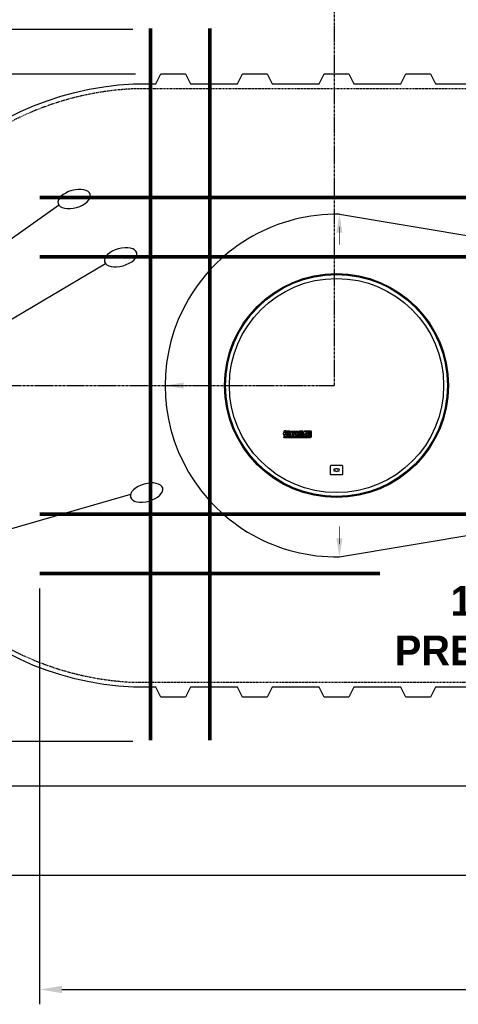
# Model space of a CAD drawing. Extents: x 2963 to 4079, y -422 to 622.
# Tile 2 of 119: x 3305 to 3394, y -58 to 141. Entities that reach past the tile are written whole.
import ezdxf

# ---------------------------------------------------------------- set-up
doc = ezdxf.new("R2010")
doc.units = 0
doc.header["$MEASUREMENT"] = 0
for name, pattern in [('CENTER1', [0.6625, 0.5, -0.075, 0.0125, -0.075]), ('HIDDEN3', [0.1875, 0.125, -0.0625]), ('TANK-SLAB$0$DASHED', [0.75, 0.5, -0.25])]:
    doc.linetypes.add(name, pattern=pattern)
doc.layers.get('0').update_dxf_attribs({"linetype": 'CONTINUOUS'})
for name, color, linetype in [('CENTERLINE', 3, 'CENTER1'), ('DIM', 3, 'CONTINUOUS'), ('REBAR', 4, 'TANK-SLAB$0$DASHED'), ('TANK-DESCRIPTION', 3, 'CONTINUOUS'), ('TANK-MANHOLE-COVER-40', 2, 'CONTINUOUS'), ('TANK-SLAB', 6, 'CONTINUOUS'), ('TANK-SLOPE', 3, 'CONTINUOUS'), ('TANK-UST', 5, 'CONTINUOUS'), ('TEXT', 3, 'CONTINUOUS')]:
    doc.layers.add(name, color=color, linetype=linetype)
doc.layers.add('FREEZE-LINES', color=8, linetype='CONTINUOUS', plot=False)
doc.styles.add('BOLD', font='bold', dxfattribs={"height": 7.2})
doc.styles.add('SIMPLEX', font='simplex')
doc.dimstyles.new('DIM48', dxfattribs={"dimscale": 48, "dimtxt": 0.09375, "dimasz": 0.09375, "dimexe": 0.0625, "dimexo": 0.0625, "dimgap": 0.0625, "dimtad": 1, "dimdec": 4, "dimzin": 3, "dimdsep": 46, "dimlunit": 4, "dimtxsty": 'SIMPLEX', "dimcen": 0, "dimclrd": 3, "dimclre": 3, "dimclrt": 3, "dimadec": 0, "dimazin": 0, "dimtfac": 1, "dimtdec": 4, "dimtofl": 0, "dimtmove": 2, "dimatfit": 3, "dimfxl": 1, "dimfrac": 2, "dimtolj": 1, "dimtzin": 3, "dimarcsym": 0})

# ---------------------------------------------------------------- blocks, each defined once
blk = doc.blocks.new('*D63')
at = {"layer": 'DIM', "color": 3, "lineweight": -2, "transparency": 16777216}
for p, q in [((3209.92, 165.68), (3179.92, 165.68)), ((3182.92, 134.18), (3182.92, 161.18)), ((3328.91, 129.68), (3179.92, 129.68))]:
    blk.add_line(p, q, dxfattribs=at)
at = {"layer": 'DIM', "color": 3, "transparency": 16777216}
for points in [[(3182.17, 161.18), (3183.67, 161.18), (3182.92, 165.68)], [(3182.17, 134.18), (3183.67, 134.18), (3182.92, 129.68)]]:
    blk.add_solid(points, dxfattribs=at)
at = {"layer": 'DIM', "color": 3, "transparency": 16777216, "insert": (3177.24, 147.68), "char_height": 4.5, "attachment_point": 5, "rotation": 90, "style": 'SIMPLEX'}
blk.add_mtext('\\A1;3\'-0"', dxfattribs=at)
blk = doc.blocks.new('*D75')
at = {"layer": 'DIM', "color": 3, "lineweight": -2, "transparency": 16777216}
for p, q in [((3328.33, 138.69), (3173.52, 138.69)), ((3176.52, 134.19), (3176.52, 71.19))]:
    blk.add_line(p, q, dxfattribs=at)
at = {"layer": 'DIM', "color": 3, "transparency": 16777216}
for points in [[(3175.77, 134.19), (3177.27, 134.19), (3176.52, 138.69)], [(3175.77, 71.19), (3177.27, 71.19), (3176.52, 66.69)]]:
    blk.add_solid(points, dxfattribs=at)
at = {"layer": 'DIM', "color": 3, "transparency": 16777216, "insert": (3170.84, 102.69), "char_height": 4.5, "attachment_point": 5, "rotation": 90, "style": 'SIMPLEX'}
blk.add_mtext('\\A1;6\'-0"', dxfattribs=at)
blk = doc.blocks.new('*D76')
at = {"layer": 'DIM', "color": 3, "lineweight": -2, "transparency": 16777216}
for p, q in [((3176.52, 62.19), (3176.52, -0.81)), ((3328.33, -5.31), (3173.52, -5.31))]:
    blk.add_line(p, q, dxfattribs=at)
at = {"layer": 'DIM', "color": 3, "transparency": 16777216}
for points in [[(3175.77, 62.19), (3177.27, 62.19), (3176.52, 66.69)], [(3175.77, -0.81), (3177.27, -0.81), (3176.52, -5.31)]]:
    blk.add_solid(points, dxfattribs=at)
at = {"layer": 'DIM', "color": 3, "transparency": 16777216, "insert": (3170.84, 30.69), "char_height": 4.5, "attachment_point": 5, "rotation": 90, "style": 'SIMPLEX'}
blk.add_mtext('\\A1;6\'-0"', dxfattribs=at)
blk = doc.blocks.new('*D99')
at = {"color": 3, "lineweight": -2, "transparency": 16777216}
for p, q in [((3309.52, 25.68), (3309.52, -58.42)), ((3776.85, 25.69), (3776.85, -58.42)), ((3314.02, -55.42), (3772.35, -55.42))]:
    blk.add_line(p, q, dxfattribs=at)
at = {"color": 3, "transparency": 16777216}
for points in [[(3314.02, -54.67), (3314.02, -56.17), (3309.52, -55.42)], [(3772.35, -54.67), (3772.35, -56.17), (3776.85, -55.42)]]:
    blk.add_solid(points, dxfattribs=at)
at = {"color": 3, "transparency": 16777216, "insert": (3543.18, -49.74), "char_height": 4.5, "attachment_point": 5, "style": 'SIMPLEX'}
blk.add_mtext('\\A1;39\'-0"', dxfattribs=at)

msp = doc.modelspace()

# ---------------------------------------------------------------- linework, layer by layer
at = {"layer": 'CENTERLINE'}
for p, q in [((3369.13533, 66.6856), (3369.13533, 180.33043)), ((3166.91648, 66.6856), (3369.13533, 66.6856))]:
    msp.add_line(p, q, dxfattribs=at)
at = {"layer": 'FREEZE-LINES', "linetype": 'Continuous'}
msp.add_line((4079.29486, -14.31593), (2963.29486, -14.31593), dxfattribs=at)
at = {"layer": 'REBAR', "const_width": 0.75}
for points in [[(3331.91156, 138.94103), (3331.90741, -5.06852)], [(3331.91156, 138.94103), (3331.90741, -5.06852)], [(3343.91156, 138.94069), (3343.90741, -5.06886)], [(3343.91156, 138.94069), (3343.90741, -5.06886)], [(3429.52218, 104.68483), (3309.52252, 104.68483)], [(3429.52252, 92.68483), (3309.52252, 92.68483)], [(3429.52252, 40.68483), (3309.52252, 40.68483)], [(3429.52252, 28.68483), (3309.52252, 28.68483)]]:
    msp.add_lwpolyline(points, dxfattribs=at)
at = {"layer": 'TANK-MANHOLE-COVER-40', "color": 2}
for points in [[(3358.85267, 57.32171), (3358.85267, 57.06829), (3358.77114, 57.06829), (3358.77114, 56.84828), (3358.85267, 56.84828), (3358.85267, 56.40825), (3359.16266, 56.40825), (3359.16266, 56.84828), (3359.34089, 56.84828), (3359.34089, 57.06829), (3359.16266, 57.06829), (3359.16266, 57.24414, -0.414213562), (3359.22225, 57.30373), (3359.34089, 57.30373), (3359.34089, 57.49537)], [(3360.94928, 57.00776), (3360.94349, 57.00776), (3360.94349, 57.26876), (3360.67228, 57.26876), (3360.67228, 56.40825), (3360.98227, 56.40825), (3360.98227, 56.77012, -0.414213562), (3361.14912, 56.93697), (3361.19282, 56.93697), (3361.19282, 57.26876, 0.015514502), (3361.17924, 57.2756, 0.024733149), (3361.17041, 57.27919, 0.005945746), (3361.15474, 57.28446, 0.012869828), (3361.14742, 57.28662, 0.049413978), (3361.13094, 57.28932, 0.053929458), (3361.11564, 57.28864, 0.036627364), (3361.10115, 57.28532, 0.042564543), (3361.08928, 57.28054, 0.006290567), (3361.07892, 57.27513, 0.008872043), (3361.0717, 57.27108, 0.009321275), (3361.06016, 57.26404, 0.009741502), (3361.04939, 57.25689, 0.028906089), (3361.03919, 57.24893, 0.027693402), (3361.02955, 57.23946, 0.026629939), (3361.02048, 57.22838, 0.041647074), (3361.01569, 57.22056, 0.000264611), (3361.01074, 57.21071, 0.00016335), (3361.00274, 57.19475, 0.000116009), (3360.99352, 57.17634, 0.000665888), (3360.99192, 57.17313, 0.034842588), (3360.98933, 57.16685, 0.014153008), (3360.98449, 57.15084, 0.001675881), (3360.98076, 57.13697, -0.003030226), (3360.97704, 57.12309, -0.000398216), (3360.97333, 57.10961, 0.000723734), (3360.96961, 57.09612, 0.001660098), (3360.96522, 57.0799, 0.006697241), (3360.9642, 57.07586, 0.003793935), (3360.96334, 57.07211, 0.000692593), (3360.95879, 57.05154, 0.000271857), (3360.95825, 57.04904, 0.000019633), (3360.95068, 57.01439, 0.002677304), (3360.94961, 57.00934, 0.000101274), (3360.94928, 57.00776)]]:
    msp.add_lwpolyline(points, format="xyb", dxfattribs=at)
for points in [[(3363.34598, 57.49537), (3363.34598, 57.41194), (3364.27849, 57.41194, -0.414213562), (3364.35701, 57.33342), (3364.35701, 56.37098, -0.414213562), (3364.27849, 56.29246), (3358.81075, 56.29246), (3358.87368, 56.20903), (3364.27358, 56.20903, 0.414213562), (3364.44043, 56.37588), (3364.44043, 57.32851, 0.414213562), (3364.27358, 57.49537)], [(3359.45571, 57.30373), (3359.64652, 57.30373, 0.414213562), (3359.70611, 57.36332), (3359.70611, 57.43577, 0.414213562), (3359.64652, 57.49537), (3359.45571, 57.49537, 0.414213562), (3359.39612, 57.43577), (3359.39612, 57.36332, 0.414213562)], [(3361.99237, 56.62836), (3361.94084, 56.61389), (3361.91336, 56.60565), (3361.88496, 56.59833), (3361.84649, 56.591), (3361.80344, 56.58643), (3361.75122, 56.5846), (3361.71275, 56.58368), (3361.6697, 56.58734), (3361.63489, 56.59375), (3361.60008, 56.60565), (3361.57351, 56.62578), (3361.55605, 56.6433), (3361.54153, 56.66837), (3361.53678, 56.68666), (3361.53678, 56.76003), (3362.00335, 56.76003), (3362.01084, 56.78264), (3362.01435, 56.80368), (3362.01942, 56.83719), (3362.02253, 56.86251), (3362.0237, 56.88666), (3362.02461, 56.91585, 1), (3361.22643, 56.91585), (3361.22695, 56.8759), (3361.22788, 56.82691), (3361.22695, 56.78532), (3361.23435, 56.73264), (3361.24175, 56.68736), (3361.251, 56.64577), (3361.26858, 56.59771), (3361.2843, 56.56906), (3361.30558, 56.53948), (3361.32593, 56.51176), (3361.35368, 56.48403), (3361.38235, 56.46277), (3361.41658, 56.44059), (3361.4508, 56.42396), (3361.4952, 56.40732), (3361.5433, 56.39715), (3361.60157, 56.39068), (3361.66262, 56.38976), (3361.71442, 56.38976), (3361.77085, 56.39346), (3361.81432, 56.399), (3361.84947, 56.40362), (3361.88092, 56.41194), (3361.9133, 56.41933), (3361.94937, 56.43042), (3361.95679, 56.43388)], [(3361.77759, 56.91585), (3361.77759, 56.95052, 1), (3361.51082, 56.95052), (3361.51082, 56.91585)], [(3362.51617, 57.30373), (3362.70697, 57.30373, 0.414213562), (3362.76656, 57.36332), (3362.76656, 57.43577, 0.414213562), (3362.70697, 57.49537), (3362.51617, 57.49537, 0.414213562), (3362.45658, 57.43577), (3362.45658, 57.36332, 0.414213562)], [(3363.4468, 56.43153), (3363.4468, 56.59508), (3363.30999, 56.59508, -0.414213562), (3363.22656, 56.67851), (3363.22656, 56.99565), (3363.4468, 56.99565), (3363.4468, 57.27636), (3363.22656, 57.27636), (3363.22656, 57.45028), (3363.06714, 57.45028, -0.161867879), (3362.80518, 57.14739), (3362.80518, 56.99439), (3362.91657, 56.99439), (3362.91657, 56.55967), (3362.92279, 56.52723), (3362.93033, 56.50174), (3362.94192, 56.48146), (3362.957, 56.4635), (3362.97439, 56.4467), (3362.99469, 56.4299), (3363.01324, 56.41774), (3363.05615, 56.40036), (3363.09267, 56.39341), (3363.12456, 56.38993), (3363.15181, 56.38993), (3363.18834, 56.38993), (3363.22603, 56.38993), (3363.25734, 56.39225), (3363.28981, 56.3963), (3363.3159, 56.40152), (3363.34431, 56.40847), (3363.37388, 56.41484), (3363.41099, 56.42353)], [(3363.80283, 56.68666), (3363.80283, 56.76003), (3364.26941, 56.76003), (3364.27689, 56.78264), (3364.2804, 56.80368), (3364.28547, 56.83719), (3364.28859, 56.86251), (3364.28976, 56.88666), (3364.29067, 56.91585, 1), (3363.49248, 56.91585), (3363.493, 56.8759), (3363.49393, 56.82691), (3363.493, 56.78532), (3363.5004, 56.73264), (3363.5078, 56.68736), (3363.51705, 56.64577), (3363.53463, 56.59771), (3363.55035, 56.56906), (3363.57163, 56.53948), (3363.59198, 56.51176), (3363.61973, 56.48403), (3363.6484, 56.46277), (3363.68263, 56.44059), (3363.71685, 56.42396), (3363.76125, 56.40732), (3363.80935, 56.39715), (3363.86763, 56.39068), (3363.92868, 56.38976), (3363.98048, 56.38976), (3364.0369, 56.39346), (3364.08038, 56.399), (3364.11553, 56.40362), (3364.14698, 56.41194), (3364.17935, 56.41933), (3364.21543, 56.43042), (3364.22285, 56.43388), (3364.25843, 56.62836), (3364.20689, 56.61389), (3364.17941, 56.60565), (3364.15102, 56.59833), (3364.11254, 56.591), (3364.06949, 56.58643), (3364.01728, 56.5846), (3363.9788, 56.58368), (3363.93575, 56.58734), (3363.90094, 56.59375), (3363.86613, 56.60565), (3363.83957, 56.62578), (3363.82211, 56.6433), (3363.80758, 56.66837)], [(3364.04364, 56.91585), (3364.04364, 56.95052, 1), (3363.77688, 56.95052), (3363.77688, 56.91585)]]:
    msp.add_lwpolyline(points, format="xyb", close=True, dxfattribs=at)
for points in [[(3359.34089, 57.49537), (3359.32323, 57.49767), (3359.30779, 57.49965), (3359.29426, 57.50133), (3359.28236, 57.50275), (3359.27178, 57.50393), (3359.26223, 57.5049), (3359.2534, 57.5057), (3359.24501, 57.50635), (3359.23679, 57.50688), (3359.22868, 57.50731), (3359.22068, 57.50764), (3359.21274, 57.50789), (3359.20487, 57.50808), (3359.19704, 57.50822), (3359.18923, 57.50832), (3359.18142, 57.50838), (3359.1736, 57.50843), (3359.16574, 57.50846), (3359.15783, 57.50845), (3359.14985, 57.5084), (3359.14176, 57.5083), (3359.13357, 57.50814), (3359.12523, 57.50791), (3359.11674, 57.5076), (3359.10809, 57.50721), (3359.09936, 57.50672), (3359.09061, 57.50616), (3359.08196, 57.50551), (3359.07347, 57.50478), (3359.06523, 57.50397), (3359.05734, 57.50308), (3359.04987, 57.50212), (3359.04289, 57.50109), (3359.03638, 57.49999), (3359.03027, 57.49882), (3359.02452, 57.49759), (3359.01907, 57.4963), (3359.01386, 57.49495), (3359.00885, 57.49355), (3359.00398, 57.49211), (3358.99921, 57.49062), (3358.99452, 57.48907), (3358.98991, 57.48744), (3358.98537, 57.48573), (3358.98089, 57.48392), (3358.97648, 57.48199), (3358.97212, 57.47992), (3358.96781, 57.47771), (3358.96354, 57.47535), (3358.95935, 57.47286), (3358.95525, 57.47027), (3358.95126, 57.46762), (3358.94742, 57.46494), (3358.94373, 57.46227), (3358.94024, 57.45963), (3358.93695, 57.45706), (3358.93389, 57.45458), (3358.931, 57.45217), (3358.92824, 57.44979), (3358.92554, 57.4474), (3358.92285, 57.44496), (3358.92011, 57.44245), (3358.91726, 57.43982), (3358.91425, 57.43703), (3358.91103, 57.43406), (3358.90765, 57.43091), (3358.90415, 57.4276), (3358.90058, 57.42414), (3358.897, 57.42054), (3358.89346, 57.41681), (3358.89, 57.41296), (3358.88668, 57.40902), (3358.88354, 57.40498), (3358.88059, 57.40082), (3358.87779, 57.3965), (3358.87515, 57.39199), (3358.87265, 57.38726), (3358.87027, 57.38227), (3358.86801, 57.37699), (3358.86585, 57.37139), (3358.86378, 57.36544), (3358.86181, 57.35923), (3358.85995, 57.35285), (3358.85821, 57.3464), (3358.8566, 57.33996), (3358.85514, 57.33364), (3358.85382, 57.32752), (3358.85267, 57.32171)], [(3360.08578, 57.04361), (3360.08578, 57.49537), (3359.77579, 57.49537), (3359.77579, 56.40825), (3360.08578, 56.40825), (3360.08578, 56.64626)], [(3360.08578, 57.04361), (3360.08659, 57.04797), (3360.08833, 57.05676), (3360.09017, 57.06552), (3360.09209, 57.07419), (3360.09408, 57.08272), (3360.09613, 57.09107), (3360.09824, 57.09921), (3360.10042, 57.10717), (3360.10267, 57.11495), (3360.10501, 57.12254), (3360.10745, 57.12996), (3360.10999, 57.13722), (3360.11264, 57.1443), (3360.11541, 57.15123), (3360.11831, 57.15801), (3360.12133, 57.16464), (3360.12449, 57.17115), (3360.12779, 57.17752), (3360.13123, 57.18378), (3360.13482, 57.18993), (3360.13857, 57.19597), (3360.14247, 57.20192), (3360.14653, 57.20776), (3360.15075, 57.21347), (3360.15511, 57.21905), (3360.15962, 57.22446), (3360.16427, 57.22969), (3360.16906, 57.23474), (3360.17399, 57.23957), (3360.17905, 57.24419), (3360.18427, 57.24859), (3360.18964, 57.2528), (3360.19521, 57.25682), (3360.20097, 57.26068), (3360.20694, 57.2644), (3360.21315, 57.26797), (3360.21961, 57.27142), (3360.22633, 57.27476), (3360.23328, 57.27798), (3360.24043, 57.28105), (3360.24777, 57.28396), (3360.25525, 57.28669), (3360.26285, 57.28921), (3360.27053, 57.29151), (3360.27827, 57.29358), (3360.28604, 57.29539), (3360.29384, 57.29695), (3360.30165, 57.29825), (3360.30949, 57.29931), (3360.31733, 57.30013), (3360.32519, 57.30071), (3360.33305, 57.30105), (3360.34092, 57.30116), (3360.34879, 57.30105), (3360.35665, 57.30071), (3360.36451, 57.30013), (3360.37235, 57.29931), (3360.38019, 57.29825), (3360.388, 57.29695), (3360.3958, 57.29539), (3360.40357, 57.29358), (3360.41131, 57.29151), (3360.41899, 57.28921), (3360.42659, 57.28669), (3360.43407, 57.28396), (3360.4414, 57.28105), (3360.44856, 57.27798), (3360.45551, 57.27476), (3360.46223, 57.27142), (3360.46869, 57.26797), (3360.4749, 57.2644), (3360.48087, 57.26068), (3360.48663, 57.25682), (3360.49219, 57.2528), (3360.49757, 57.24859), (3360.50279, 57.24419), (3360.50785, 57.23957), (3360.51278, 57.23474), (3360.51757, 57.22969), (3360.52222, 57.22446), (3360.52673, 57.21905), (3360.53109, 57.21347), (3360.5353, 57.20776), (3360.53936, 57.20192), (3360.54327, 57.19597), (3360.54702, 57.18993), (3360.55061, 57.18378), (3360.55405, 57.17752), (3360.55735, 57.17115), (3360.56051, 57.16464), (3360.56353, 57.15801), (3360.56643, 57.15123), (3360.5692, 57.1443), (3360.57185, 57.13722), (3360.57439, 57.12996), (3360.57682, 57.12254), (3360.57917, 57.11495), (3360.58142, 57.10717), (3360.5836, 57.09921), (3360.58571, 57.09107), (3360.58776, 57.08272), (3360.58975, 57.07419), (3360.59167, 57.06552), (3360.59351, 57.05676), (3360.59525, 57.04797), (3360.59688, 57.03921), (3360.59838, 57.03053), (3360.59973, 57.02199), (3360.60093, 57.01364), (3360.60197, 57.00554), (3360.60285, 56.99765), (3360.60361, 56.98995), (3360.60427, 56.98241), (3360.60485, 56.975), (3360.60537, 56.96768), (3360.60587, 56.96043), (3360.60636, 56.9532), (3360.60686, 56.94599), (3360.60737, 56.93878), (3360.60788, 56.93161), (3360.60839, 56.92448), (3360.60888, 56.91741), (3360.60935, 56.9104), (3360.60979, 56.90348), (3360.6102, 56.89666), (3360.61056, 56.88995), (3360.61088, 56.88334), (3360.61115, 56.87681), (3360.61137, 56.87035), (3360.61155, 56.86395), (3360.61167, 56.85758), (3360.61175, 56.85125), (3360.61178, 56.84493), (3360.61175, 56.83862), (3360.61167, 56.83228), (3360.61155, 56.82592), (3360.61137, 56.81952), (3360.61115, 56.81306), (3360.61088, 56.80653), (3360.61056, 56.79992), (3360.6102, 56.79321), (3360.60979, 56.78639), (3360.60935, 56.77947), (3360.60888, 56.77246), (3360.60839, 56.76539), (3360.60788, 56.75826), (3360.60737, 56.75109), (3360.60686, 56.74388), (3360.60636, 56.73667), (3360.60587, 56.72944), (3360.60537, 56.72219), (3360.60485, 56.71487), (3360.60427, 56.70746), (3360.60361, 56.69992), (3360.60285, 56.69222), (3360.60197, 56.68433), (3360.60093, 56.67623), (3360.59973, 56.66788), (3360.59838, 56.65934), (3360.59688, 56.65066), (3360.59525, 56.6419), (3360.59351, 56.63311), (3360.59167, 56.62435), (3360.58975, 56.61568), (3360.58776, 56.60715), (3360.58571, 56.5988), (3360.5836, 56.59066), (3360.58142, 56.5827), (3360.57917, 56.57492), (3360.57682, 56.56733), (3360.57439, 56.55991), (3360.57185, 56.55265), (3360.5692, 56.54557), (3360.56643, 56.53864), (3360.56353, 56.53186), (3360.56051, 56.52523), (3360.55735, 56.51872), (3360.55405, 56.51235), (3360.55061, 56.50609), (3360.54702, 56.49994), (3360.54327, 56.4939), (3360.53936, 56.48795), (3360.5353, 56.48211), (3360.53109, 56.4764), (3360.52673, 56.47082), (3360.52222, 56.46541), (3360.51757, 56.46018), (3360.51278, 56.45513), (3360.50785, 56.4503), (3360.50279, 56.44568), (3360.49757, 56.44128), (3360.49219, 56.43707), (3360.48663, 56.43305), (3360.48087, 56.42919), (3360.4749, 56.42547), (3360.46869, 56.4219), (3360.46223, 56.41845), (3360.45551, 56.41511), (3360.44856, 56.41189), (3360.4414, 56.40882), (3360.43407, 56.40591), (3360.42659, 56.40318), (3360.41899, 56.40066), (3360.41131, 56.39836), (3360.40357, 56.39629), (3360.3958, 56.39448), (3360.388, 56.39292), (3360.38019, 56.39162), (3360.37235, 56.39056), (3360.36451, 56.38974), (3360.35665, 56.38916), (3360.34879, 56.38882), (3360.34092, 56.38871), (3360.33305, 56.38882), (3360.32519, 56.38916), (3360.31733, 56.38974), (3360.30949, 56.39056), (3360.30165, 56.39162), (3360.29384, 56.39292), (3360.28604, 56.39448), (3360.27827, 56.39629), (3360.27053, 56.39836), (3360.26285, 56.40066), (3360.25525, 56.40318), (3360.24777, 56.40591), (3360.24043, 56.40882), (3360.23328, 56.41189), (3360.22633, 56.41511), (3360.21961, 56.41845), (3360.21315, 56.4219), (3360.20694, 56.42547), (3360.20097, 56.42919), (3360.19521, 56.43305), (3360.18964, 56.43707), (3360.18427, 56.44128), (3360.17905, 56.44568), (3360.17399, 56.4503), (3360.16906, 56.45513), (3360.16427, 56.46018), (3360.15962, 56.46541), (3360.15511, 56.47082), (3360.15075, 56.4764), (3360.14653, 56.48211), (3360.14247, 56.48795), (3360.13857, 56.4939), (3360.13482, 56.49994), (3360.13123, 56.50609), (3360.12779, 56.51235), (3360.12449, 56.51872), (3360.12133, 56.52523), (3360.11831, 56.53186), (3360.11541, 56.53864), (3360.11264, 56.54557), (3360.10999, 56.55265), (3360.10745, 56.55991), (3360.10501, 56.56733), (3360.10267, 56.57492), (3360.10042, 56.5827), (3360.09824, 56.59066), (3360.09613, 56.5988), (3360.09408, 56.60715), (3360.09209, 56.61568), (3360.09017, 56.62435), (3360.08833, 56.63311), (3360.08659, 56.6419), (3360.08578, 56.64626)]]:
    msp.add_lwpolyline(points, dxfattribs=at)
for points in [[(3359.39612, 56.40825), (3359.70611, 56.40825), (3359.70611, 57.24752), (3359.39612, 57.24752)], [(3360.30171, 56.80724), (3360.30156, 56.80463), (3360.30139, 56.80199), (3360.30121, 56.79931), (3360.30102, 56.79661), (3360.30083, 56.79389), (3360.30063, 56.79115), (3360.30044, 56.78839), (3360.30024, 56.78564), (3360.30006, 56.78288), (3360.29987, 56.78011), (3360.29967, 56.77731), (3360.29945, 56.77448), (3360.29919, 56.7716), (3360.2989, 56.76866), (3360.29857, 56.76564), (3360.29817, 56.76255), (3360.29771, 56.75936), (3360.2972, 56.75609), (3360.29662, 56.75278), (3360.296, 56.74943), (3360.29534, 56.74607), (3360.29463, 56.74273), (3360.2939, 56.73941), (3360.29314, 56.73615), (3360.29236, 56.73297), (3360.29155, 56.72985), (3360.29072, 56.72681), (3360.28986, 56.72384), (3360.28896, 56.72094), (3360.28803, 56.71811), (3360.28706, 56.71534), (3360.28605, 56.71263), (3360.28499, 56.70998), (3360.28388, 56.70739), (3360.28273, 56.70486), (3360.28152, 56.70237), (3360.28026, 56.69994), (3360.27895, 56.69755), (3360.27757, 56.6952), (3360.27614, 56.69289), (3360.27465, 56.69061), (3360.2731, 56.68838), (3360.27149, 56.6862), (3360.26982, 56.68407), (3360.2681, 56.682), (3360.26632, 56.68), (3360.26449, 56.67808), (3360.26261, 56.67623), (3360.26068, 56.67447), (3360.25868, 56.67279), (3360.25663, 56.67118), (3360.2545, 56.66964), (3360.2523, 56.66816), (3360.25002, 56.66675), (3360.24765, 56.66538), (3360.24518, 56.66406), (3360.24262, 56.66279), (3360.23996, 56.66156), (3360.23722, 56.66038), (3360.23442, 56.65927), (3360.23157, 56.65823), (3360.22866, 56.65727), (3360.22573, 56.65639), (3360.22277, 56.6556), (3360.2198, 56.65491), (3360.21682, 56.65431), (3360.21384, 56.65381), (3360.21084, 56.65341), (3360.20785, 56.6531), (3360.20484, 56.65287), (3360.20184, 56.65274), (3360.19884, 56.6527), (3360.19583, 56.65274), (3360.19283, 56.65287), (3360.18982, 56.6531), (3360.18683, 56.65341), (3360.18383, 56.65381), (3360.18085, 56.65431), (3360.17787, 56.65491), (3360.1749, 56.6556), (3360.17194, 56.65639), (3360.16901, 56.65727), (3360.16611, 56.65823), (3360.16325, 56.65927), (3360.16045, 56.66038), (3360.15771, 56.66156), (3360.15505, 56.66279), (3360.15249, 56.66406), (3360.15002, 56.66538), (3360.14765, 56.66675), (3360.14537, 56.66816), (3360.14317, 56.66964), (3360.14104, 56.67118), (3360.13899, 56.67279), (3360.13699, 56.67447), (3360.13506, 56.67623), (3360.13318, 56.67808), (3360.13135, 56.68), (3360.12957, 56.682), (3360.12785, 56.68407), (3360.12618, 56.6862), (3360.12457, 56.68838), (3360.12302, 56.69061), (3360.12153, 56.69289), (3360.1201, 56.6952), (3360.11872, 56.69755), (3360.11741, 56.69994), (3360.11615, 56.70237), (3360.11494, 56.70486), (3360.11379, 56.70739), (3360.11268, 56.70998), (3360.11162, 56.71263), (3360.11061, 56.71534), (3360.10964, 56.71811), (3360.10871, 56.72094), (3360.10781, 56.72384), (3360.10695, 56.72681), (3360.10612, 56.72985), (3360.10531, 56.73297), (3360.10453, 56.73615), (3360.10377, 56.73941), (3360.10304, 56.74273), (3360.10234, 56.74607), (3360.10167, 56.74943), (3360.10105, 56.75278), (3360.10048, 56.75609), (3360.09996, 56.75936), (3360.0995, 56.76255), (3360.0991, 56.76564), (3360.09877, 56.76866), (3360.09848, 56.7716), (3360.09822, 56.77448), (3360.098, 56.77731), (3360.0978, 56.78011), (3360.09761, 56.78288), (3360.09743, 56.78564), (3360.09723, 56.78839), (3360.09704, 56.79115), (3360.09684, 56.79389), (3360.09665, 56.79661), (3360.09646, 56.79931), (3360.09628, 56.80199), (3360.09611, 56.80463), (3360.09596, 56.80724), (3360.09582, 56.8098), (3360.0957, 56.81233), (3360.0956, 56.81482), (3360.09551, 56.81729), (3360.09544, 56.81974), (3360.09539, 56.82217), (3360.09537, 56.82459), (3360.09536, 56.827), (3360.09537, 56.82941), (3360.09539, 56.83183), (3360.09544, 56.83426), (3360.09551, 56.83671), (3360.0956, 56.83918), (3360.0957, 56.84167), (3360.09582, 56.8442), (3360.09596, 56.84676), (3360.09611, 56.84937), (3360.09628, 56.85201), (3360.09646, 56.85469), (3360.09665, 56.85739), (3360.09684, 56.86011), (3360.09704, 56.86286), (3360.09723, 56.86561), (3360.09743, 56.86836), (3360.09761, 56.87112), (3360.0978, 56.8739), (3360.098, 56.87669), (3360.09822, 56.87952), (3360.09848, 56.8824), (3360.09877, 56.88534), (3360.0991, 56.88836), (3360.0995, 56.89146), (3360.09996, 56.89464), (3360.10048, 56.89791), (3360.10105, 56.90122), (3360.10167, 56.90457), (3360.10234, 56.90793), (3360.10304, 56.91127), (3360.10377, 56.91459), (3360.10453, 56.91785), (3360.10531, 56.92103), (3360.10612, 56.92415), (3360.10695, 56.92719), (3360.10781, 56.93016), (3360.10871, 56.93306), (3360.10964, 56.93589), (3360.11061, 56.93867), (3360.11162, 56.94137), (3360.11268, 56.94402), (3360.11379, 56.94661), (3360.11494, 56.94914), (3360.11615, 56.95163), (3360.11741, 56.95406), (3360.11872, 56.95645), (3360.1201, 56.9588), (3360.12153, 56.96111), (3360.12302, 56.96339), (3360.12457, 56.96562), (3360.12618, 56.9678), (3360.12785, 56.96993), (3360.12957, 56.972), (3360.13135, 56.974), (3360.13318, 56.97592), (3360.13506, 56.97777), (3360.13699, 56.97953), (3360.13899, 56.98122), (3360.14104, 56.98282), (3360.14317, 56.98436), (3360.14537, 56.98584), (3360.14765, 56.98725), (3360.15002, 56.98862), (3360.15249, 56.98994), (3360.15505, 56.99121), (3360.15771, 56.99244), (3360.16045, 56.99362), (3360.16325, 56.99473), (3360.16611, 56.99577), (3360.16901, 56.99673), (3360.17194, 56.99761), (3360.1749, 56.9984), (3360.17787, 56.9991), (3360.18085, 56.99969), (3360.18383, 57.00019), (3360.18683, 57.00059), (3360.18982, 57.00091), (3360.19283, 57.00113), (3360.19583, 57.00126), (3360.19884, 57.0013), (3360.20184, 57.00126), (3360.20484, 57.00113), (3360.20785, 57.00091), (3360.21084, 57.00059), (3360.21384, 57.00019), (3360.21682, 56.99969), (3360.2198, 56.9991), (3360.22277, 56.9984), (3360.22573, 56.99761), (3360.22866, 56.99673), (3360.23157, 56.99577), (3360.23442, 56.99473), (3360.23722, 56.99362), (3360.23996, 56.99244), (3360.24262, 56.99121), (3360.24518, 56.98994), (3360.24765, 56.98862), (3360.25002, 56.98725), (3360.2523, 56.98584), (3360.2545, 56.98436), (3360.25663, 56.98282), (3360.25868, 56.98122), (3360.26068, 56.97953), (3360.26261, 56.97777), (3360.26449, 56.97592), (3360.26632, 56.974), (3360.2681, 56.972), (3360.26982, 56.96993), (3360.27149, 56.9678), (3360.2731, 56.96562), (3360.27465, 56.96339), (3360.27614, 56.96111), (3360.27757, 56.9588), (3360.27895, 56.95645), (3360.28026, 56.95406), (3360.28152, 56.95163), (3360.28273, 56.94914), (3360.28388, 56.94661), (3360.28499, 56.94402), (3360.28605, 56.94137), (3360.28706, 56.93867), (3360.28803, 56.93589), (3360.28896, 56.93306), (3360.28986, 56.93016), (3360.29072, 56.92719), (3360.29155, 56.92415), (3360.29236, 56.92103), (3360.29314, 56.91785), (3360.2939, 56.91459), (3360.29463, 56.91127), (3360.29534, 56.90793), (3360.296, 56.90457), (3360.29662, 56.90122), (3360.2972, 56.89791), (3360.29771, 56.89464), (3360.29817, 56.89146), (3360.29857, 56.88836), (3360.2989, 56.88534), (3360.29919, 56.8824), (3360.29945, 56.87952), (3360.29967, 56.87669), (3360.29987, 56.8739), (3360.30006, 56.87112), (3360.30024, 56.86836), (3360.30044, 56.86561), (3360.30063, 56.86286), (3360.30083, 56.86011), (3360.30102, 56.85739), (3360.30121, 56.85469), (3360.30139, 56.85201), (3360.30156, 56.84937), (3360.30171, 56.84676), (3360.30185, 56.8442), (3360.30197, 56.84167), (3360.30208, 56.83918), (3360.30216, 56.83671), (3360.30223, 56.83426), (3360.30228, 56.83183), (3360.30231, 56.82941), (3360.30231, 56.827), (3360.30231, 56.82459), (3360.30228, 56.82217), (3360.30223, 56.81974), (3360.30216, 56.81729), (3360.30208, 56.81482), (3360.30197, 56.81233), (3360.30185, 56.8098)], [(3360.22635, 57.41194), (3360.22635, 57.49537), (3361.94461, 57.49537), (3361.94461, 57.41194)], [(3362.07099, 56.40825), (3362.38098, 56.40825), (3362.38098, 57.49537), (3362.07099, 57.49537)], [(3362.45658, 56.40825), (3362.76656, 56.40825), (3362.76656, 57.24752), (3362.45658, 57.24752)]]:
    msp.add_lwpolyline(points, close=True, dxfattribs=at)
at = {"layer": 'TANK-MANHOLE-COVER-40', "color": 2, "linetype": 'Continuous', "flags": 128}
for points in [[(3368.43985, 48.61397, -0.414213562), (3368.34142, 48.71239), (3368.34142, 50.48405, -0.414213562), (3368.43985, 50.58247), (3370.6052, 50.58247, -0.414213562), (3370.70362, 50.48405), (3370.70362, 48.71239, -0.414213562), (3370.6052, 48.61397)], [(3369.31142, 49.77538), (3368.97984, 49.77538, 0.159100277), (3368.97984, 49.42105), (3369.31142, 49.42105, 0.466252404), (3369.73362, 49.42105), (3370.0652, 49.42105, 0.159100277), (3370.0652, 49.77538), (3369.73362, 49.77538, 0.466252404)]]:
    msp.add_lwpolyline(points, format="xyb", close=True, dxfattribs=at)
at = {"layer": 'TANK-MANHOLE-COVER-40', "color": 4, "linetype": 'Continuous'}
msp.add_circle((3369.52252, 66.68483), 22.63902, dxfattribs=at)
at = {"layer": 'TANK-MANHOLE-COVER-40', "color": 1, "linetype": 'Continuous'}
msp.add_circle((3369.52252, 66.68483), 22.44094, dxfattribs=at)
at = {"layer": 'TANK-MANHOLE-COVER-40', "color": 2, "linetype": 'Continuous'}
msp.add_circle((3369.52252, 66.68483), 21.65354, dxfattribs=at)
at = {"layer": 'TANK-SLAB'}
msp.add_lwpolyline([(3876.42325, -32.31593), (3876.42325, 165.68407), (3212.91667, 165.68407), (3212.91667, -32.31593)], close=True, dxfattribs=at)
at = {"layer": 'TANK-SLOPE'}
for p, q in [((3370.10747, 101.31892), (3482.86191, 82.46577)), ((3370.10747, 32.05075), (3482.8617, 50.90232))]:
    msp.add_line(p, q, dxfattribs=at)
msp.add_lwpolyline([(3370.10747, 101.31892, 1.017023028), (3370.10686, 32.05074), (3370.10747, 32.05075)], format="xyb", dxfattribs=at)
at = {"layer": 'TANK-SLOPE', "const_width": 0.125}
for points in [[(3370.10747, 98.81892), (3370.10747, 95.17813)], [(3337.3835, 66.68483), (3341.02429, 66.68483)], [(3370.10747, 34.55075), (3370.10747, 38.19154)]]:
    msp.add_lwpolyline(points, dxfattribs=at)
at = {"layer": 'TANK-SLOPE'}
for points in [[(3369.48247, 97.56892), (3370.10747, 101.31892), (3370.73247, 97.56892)], [(3338.6335, 66.05983), (3334.8835, 66.68483), (3338.6335, 67.30983)], [(3369.48247, 35.80075), (3370.10747, 32.05075), (3370.73247, 35.80075)]]:
    msp.add_solid(points, dxfattribs=at)
at = {"layer": 'TANK-UST'}
msp.add_lwpolyline([(3399.02252, 5.68407), (3389.52252, 5.68407), (3388.52252, 3.68407), (3383.52252, 3.68407), (3382.52252, 5.68407), (3373.02252, 5.68407), (3372.02252, 3.68407), (3367.02252, 3.68407), (3366.02252, 5.68407), (3356.52252, 5.68407), (3355.52252, 3.68407), (3350.52252, 3.68407), (3349.52252, 5.68407), (3340.02252, 5.68407), (3339.02252, 3.68407), (3334.02252, 3.68407), (3333.02252, 5.68407), (3328.48651, 5.68407, -0.9543276), (3328.48651, 127.68407), (3333.02252, 127.68407), (3334.02252, 129.68407), (3339.02252, 129.68407), (3340.02252, 127.68407), (3349.52252, 127.68407), (3350.52252, 129.68407), (3355.52252, 129.68407), (3356.52252, 127.68407), (3366.02252, 127.68407), (3367.02252, 129.68407), (3372.02252, 129.68407), (3373.02252, 127.68407), (3382.52252, 127.68407), (3383.52252, 129.68407), (3388.52252, 129.68407), (3389.52252, 127.68407), (3399.02252, 127.68407)], format="xyb", dxfattribs=at)
at = {"layer": 'TANK-UST', "color": 2, "linetype": 'HIDDEN3'}
msp.add_lwpolyline([(3333.02252, 126.68407), (3328.50997, 126.68407, 0.9539575), (3328.50997, 6.68407), (3333.02252, 6.68407), (3428.27272, 6.68407), (3527.29207, 6.68407), (3752.29207, 6.68407), (3756.78527, 6.68407, 0.9539575), (3756.78527, 126.68407), (3752.29207, 126.68407), (3527.29207, 126.68407), (3428.27272, 126.68407)], format="xyb", close=True, dxfattribs=at)
at = {"layer": 'TEXT'}
for p in [(3313.31994, 103.10598), (3322.80948, 91.3185), (3327.85713, 44.64034)]:
    msp.add_line(p, (3165.90507, -1.87769), dxfattribs=at)
at = {"layer": 'TEXT', "extrusion": (0, 0, -1)}
for centre in [(3316.50094, 104.40372), (3325.89987, 92.61983), (3331.14373, 45.05125)]:
    msp.add_ellipse(centre, major_axis=(3.25349, 0.92471), ratio=0.525325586, dxfattribs=at)

# ---------------------------------------------------------------- dimensions: what is measured, and where the dimension line sits
dim = msp.add_linear_dim(base=(3776.84579, -55.42333), p1=(3309.52252, 28.68483), p2=(3776.84579, 28.6856), text='39\'-0"', dimstyle='DIM48')
dim.commit()
dim.dimension.update_dxf_attribs({"geometry": '*D99', "text_midpoint": (3543.18416, -49.74476)})
at = {"layer": 'DIM'}
dim = msp.add_linear_dim(base=(3182.91667, 165.68407), p1=(3331.91129, 129.68413), p2=(3212.92285, 165.68407), angle=90, text='3\'-0"', dimstyle='DIM48', dxfattribs=at)
dim.commit()
dim.dimension.update_dxf_attribs({"geometry": '*D63', "text_midpoint": (3177.2381, 147.6841)})
for base, p1, p2, picture, middle in [((3176.52252, 66.6856), (3331.32601, 138.6856), (3176.52252, 66.6856), '*D75', (3170.84395, 102.6856)), ((3176.52252, -5.3144), (3176.52252, 66.6856), (3331.32601, -5.3144), '*D76', (3170.84395, 30.6856))]:
    dim = msp.add_linear_dim(base=base, p1=p1, p2=p2, angle=270, dimstyle='DIM48', dxfattribs=at)
    dim.commit()
    dim.dimension.update_dxf_attribs({"geometry": picture, "text_midpoint": middle})

# ---------------------------------------------------------------- next in the draw order: texts
at = {"layer": 'TANK-DESCRIPTION', "insert": (3381.30902, 26.13705), "char_height": 6, "width": 83.2944953, "attachment_point": 1, "style": 'BOLD', "bg_fill": 3, "box_fill_scale": 1.5, "bg_fill_color": 256, "bg_fill_transparency": 0}
msp.add_mtext('\\pi11.24825;10,000 GALLON \\P\\pi5.68434E-014;PREMIUM UNLEADED', dxfattribs=at)

doc.saveas('drawing.dxf')
